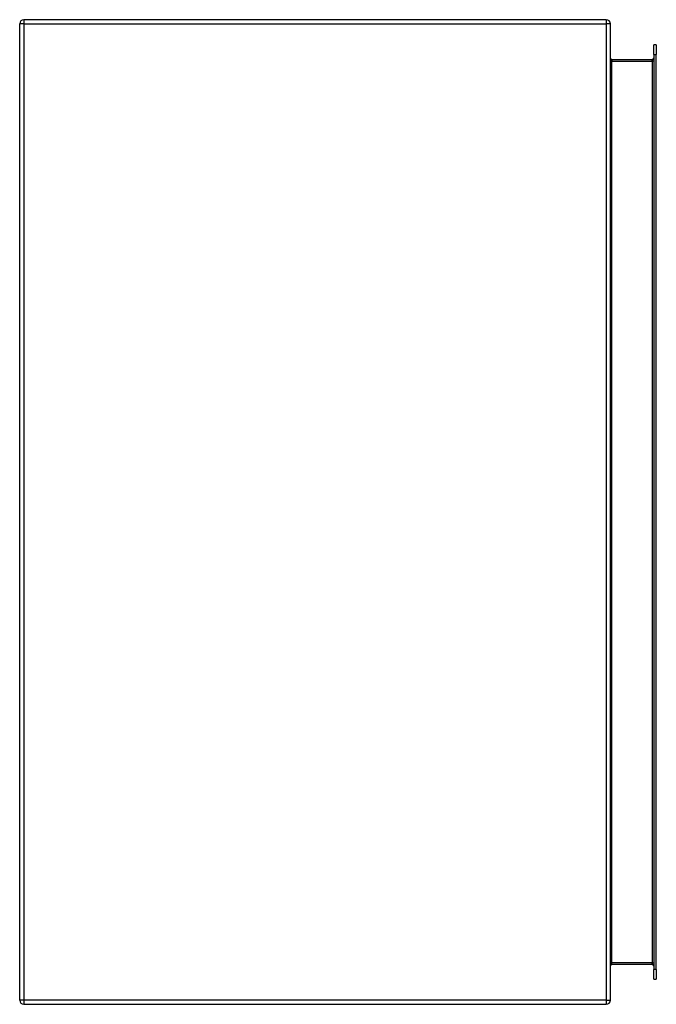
# Model space of a CAD drawing. Header units: inches. Extents: x 23 to 36, y 5.4 to 25.4.
import ezdxf

# ---------------------------------------------------------------- set-up
doc = ezdxf.new("R2010")
doc.units = ezdxf.units.IN
doc.header["$MEASUREMENT"] = 0
doc.layers.add('Visible Edges(ANSI)', color=7, linetype='Continuous', lineweight=25)
doc.layers.add('Visible Tangent Edges(ANSI)', color=7, linetype='Continuous', lineweight=25)

msp = doc.modelspace()

# ---------------------------------------------------------------- linework, layer by layer
at = {"layer": 'Visible Edges(ANSI)'}
for p, q in [((34.949, 25.414), (23.117, 25.414)), ((23.033, 5.498), (23.033, 25.33)), ((35.033, 5.498), (35.033, 25.33)), ((35.911, 24.705), (35.911, 24.902)), ((35.964, 24.902), (35.911, 24.902)), ((35.964, 24.902), (35.964, 24.705)), ((35.88, 24.601), (35.064, 24.601)), ((35.911, 24.705), (35.911, 6.122)), ((35.964, 6.122), (35.964, 24.705)), ((35.064, 6.227), (35.88, 6.227)), ((35.911, 5.926), (35.911, 6.122)), ((35.964, 6.122), (35.964, 5.926)), ((35.911, 5.926), (35.964, 5.926)), ((23.117, 5.414), (34.949, 5.414))]:
    msp.add_line(p, q, dxfattribs=at)
for centre, radius, start, end in [((23.117, 25.33), 0.084, 90, 180), ((34.949, 25.33), 0.084, 0, 90), ((35.064, 24.632), 0.031, 180, 270), ((35.88, 24.632), 0.031, 270, 0), ((35.064, 6.196), 0.031, 90, 180), ((35.88, 6.196), 0.031, 0, 90), ((23.117, 5.498), 0.084, 180, 270), ((34.949, 5.498), 0.084, 270, 0)]:
    msp.add_arc(centre, radius, start, end, dxfattribs=at)
at = {"layer": 'Visible Tangent Edges(ANSI)'}
for p, q in [((23.117, 25.414), (23.117, 25.33)), ((34.949, 25.414), (34.949, 25.33)), ((23.117, 25.33), (23.033, 25.33)), ((23.117, 25.33), (34.949, 25.33)), ((23.117, 25.33), (23.117, 5.498)), ((34.949, 25.33), (34.949, 5.498)), ((35.033, 25.33), (34.949, 25.33)), ((35.064, 24.601), (35.064, 24.57)), ((35.88, 24.57), (35.88, 24.601)), ((35.911, 24.705), (35.964, 24.705)), ((35.064, 24.57), (35.88, 24.57)), ((35.064, 6.258), (35.064, 24.57)), ((35.911, 24.57), (35.88, 24.57)), ((35.88, 24.57), (35.88, 6.258)), ((35.88, 6.258), (35.064, 6.258)), ((35.064, 6.227), (35.064, 6.258)), ((35.88, 6.258), (35.911, 6.258)), ((35.88, 6.227), (35.88, 6.258)), ((35.964, 6.122), (35.911, 6.122)), ((23.117, 5.498), (23.033, 5.498)), ((34.949, 5.498), (23.117, 5.498)), ((23.117, 5.498), (23.117, 5.414)), ((34.949, 5.498), (34.949, 5.414)), ((34.949, 5.498), (35.033, 5.498))]:
    msp.add_line(p, q, dxfattribs=at)
for centre, major_axis, start_param, end_param in [((35.064, 24.632), (0, -0.062), 4.712389, 6.283185), ((35.064, 6.196), (0, 0.062), 0, 1.570796)]:
    msp.add_ellipse(centre, major_axis=major_axis, ratio=0.5, start_param=start_param, end_param=end_param, dxfattribs=at)

doc.saveas('drawing.dxf')
